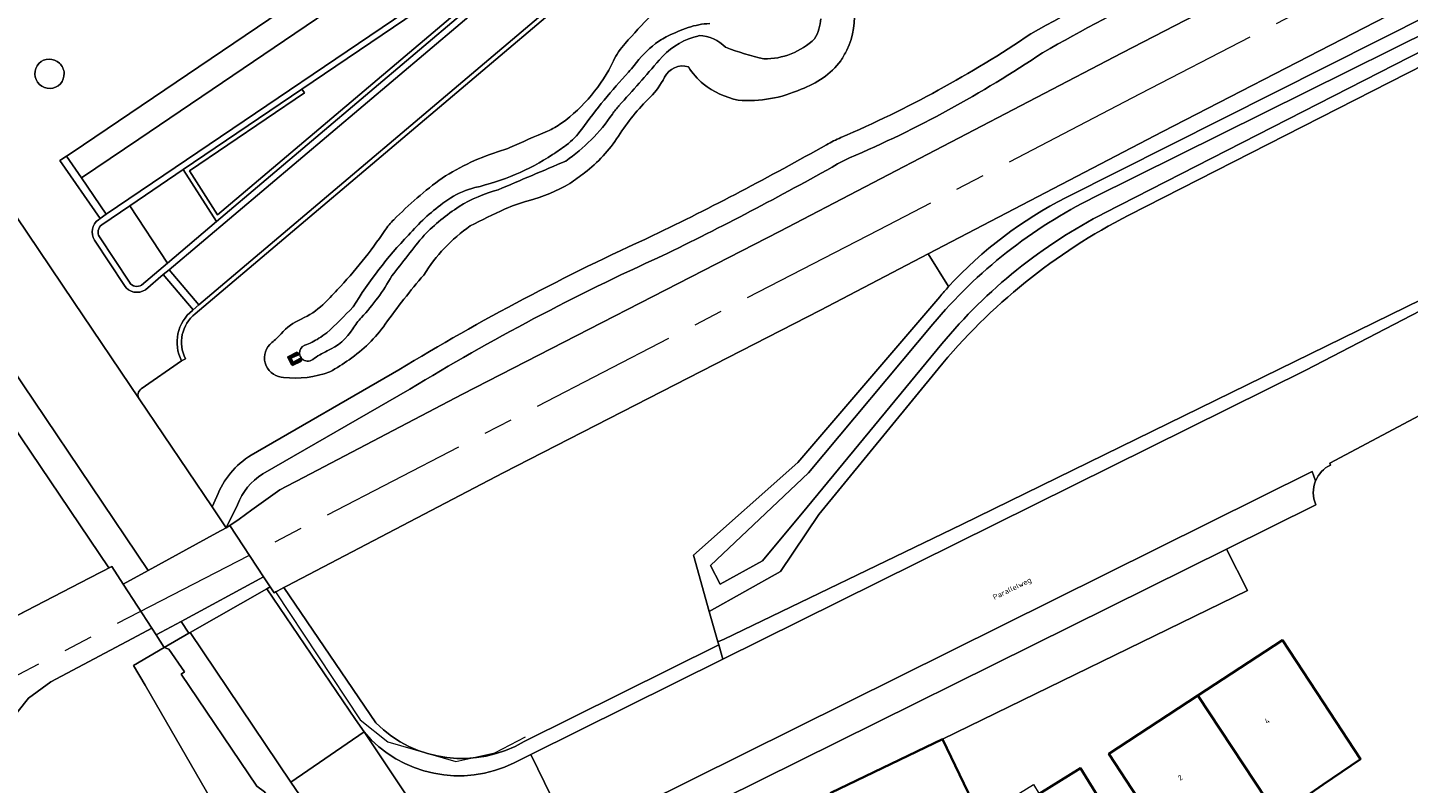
# Model space of a CAD drawing. Header units: metres. Extents: x 197700 to 204338, y 317132 to 325229.
# Tile 229 of 256: x 199978 to 200072, y 318384 to 318435. Entities that reach past the tile are written whole.
import ezdxf
from ezdxf.enums import TextEntityAlignment as Align

# ---------------------------------------------------------------- set-up
doc = ezdxf.new("R2010")
doc.units = ezdxf.units.M
doc.linetypes.add('AM-AS', pattern=[16, 10, -2, 2, -2])
for name, color, linetype, lineweight in [('B-WE-AM-AS_SPOOR-G', 10, 'AM-AS', 18), ('B-WE-GK-KADEMUUR-GV', 150, 'Continuous', 35), ('B-WE-GR-BEPLANTING_CULTUUR_BODEMBEDEKKER-GV', 90, 'Continuous', 18), ('B-WE-GR-BEPLANTING_CULTUUR_BOSPLANTSOEN-GV', 90, 'Continuous', 18), ('B-WE-GR-BEPLANTING_CULTUUR_HEESTERS-GV', 90, 'Continuous', 18), ('B-WE-GR-BOS_LOOF-GV', 40, 'Continuous', 13), ('B-WE-IE-TERREINAFSCHEIDING_KUNSTMATIG_HEKWERK-G', 20, 'IE-TERREINAFSCHEIDING-KUNSTMATIG', 18), ('B-WE-OG-BEBOUWING-GV', 7, 'Continuous', 35), ('B-WE-OG-BEBOUWING-T18', 10, 'Continuous', 18), ('B-WE-OG-TERREIN_CULTUURSCHEIDING-GV', 7, 'Continuous', 18), ('B-WE-OG-TERREIN_ERF-GV', 7, 'Continuous', 18), ('B-WE-OG-TOPOGRAFIE-T18', 10, 'Continuous', 18), ('B-WE-OG-WATER-GV', 130, 'Continuous', 18), ('B-WE-OG-WATER_SLOOT-GV', 120, 'Continuous', 18), ('B-WE-VH-ONVERHARD-GV', 252, 'Continuous', 18), ('B-WE-VH-VERHARDING_ASFALT-GV', 252, 'Continuous', 18), ('B-WE-VH-VERHARDING_GESLOTEN-GV', 252, 'Continuous', 18), ('B-WE-VH-VERHARDING_HALFVERHARDING-GV', 252, 'Continuous', 18), ('B-WE-VH-VERHARDING_OPEN-GV', 252, 'Continuous', 18), ('B-WE-VH-VERHARDING_STRAATBAKSTEEN-GV', 252, 'Continuous', 18), ('B-WE-VH-VERHARDING_TEGEL-GV', 252, 'Continuous', 18)]:
    doc.layers.add(name, color=color, linetype=linetype, lineweight=lineweight)
doc.styles.add('NLCS-ISO-M200-T18', font='NLCS-ISO.ttf', dxfattribs={"height": 0.36})
doc.linetypes.add('IE-TERREINAFSCHEIDING-KUNSTMATIG', pattern='A,4,[82,NLCS.SHX,S=0.75,R=90,X=0,Y=0],4,-2', length=10)

msp = doc.modelspace()

# ---------------------------------------------------------------- linework, layer by layer
at = {"layer": 'B-WE-AM-AS_SPOOR-G'}
msp.add_lwpolyline([(200835.228, 318754.104), (200701.474, 318699.68), (200663.228, 318684.265), (200645.105, 318677.306), (200619.061, 318667.481), (200592.129, 318657.748), (200519.235, 318631.945), (200457.741, 318610.048), (200439.537, 318603.636), (200409.217, 318592.791), (200361.776, 318576.061), (200327.665, 318563.609), (200303.099, 318554.119), (200279.873, 318544.345), (200252.514, 318532.037), (200230.962, 318521.672), (200198.954, 318505.397), (200132.305, 318470.848), (200053.762, 318430.36), (200036.055, 318421.136), (199892.784, 318347.091)], dxfattribs=at)
at = {"layer": 'B-WE-GK-KADEMUUR-GV'}
msp.add_lwpolyline([(199996.375, 318412.003), (199996.97, 318412.299), (199996.906, 318412.433), (199996.426, 318412.164), (199996.259, 318412.49), (199996.789, 318412.713), (199996.703, 318412.848), (199996.096, 318412.54)], close=True, dxfattribs=at)
at = {"layer": 'B-WE-GR-BEPLANTING_CULTUUR_BODEMBEDEKKER-GV'}
for points in [[(199979.226, 318432.416, 0.999235), (199980.679, 318431.043)], [(199980.616, 318432.436, 0.404316), (199979.226, 318432.416)], [(199980.679, 318431.043, 0.415612), (199980.616, 318432.436)]]:
    msp.add_lwpolyline(points, format="xyb", dxfattribs=at)
at = {"layer": 'B-WE-GR-BEPLANTING_CULTUUR_BOSPLANTSOEN-GV'}
for points in [[(200040.085, 318411.738), (200032.022, 318401.882), (200029.416, 318398.034), (200024.603, 318395.327), (200025.184, 318393.272), (200025.613, 318393.445), (200041.705, 318401.211), (200079.261, 318419.604), (200105.724, 318433.326), (200133.791, 318448.206), (200161.726, 318463.83), (200197.729, 318483.073), (200231.564, 318500.918), (200254.23, 318512.44), (200254.715, 318512.682), (200249.095, 318522.713), (200230.793, 318514.159)], [(200197.676, 318496.925), (200130.905, 318462.11), (200093.064, 318442.601), (200052.992, 318422.144)]]:
    msp.add_lwpolyline(points, dxfattribs=at)
msp.add_lwpolyline([(200052.992, 318422.144, 0.103581), (200040.085, 318411.738)], format="xyb", dxfattribs=at)
at = {"layer": 'B-WE-GR-BEPLANTING_CULTUUR_HEESTERS-GV'}
msp.add_lwpolyline([(199991.259, 318421.719), (200011.427, 318438.799), (200011.165, 318438.971), (199991.327, 318422.169), (199989.412, 318425.153), (199997.195, 318430.426), (199997.027, 318430.675), (199989.002, 318425.237)], close=True, dxfattribs=at)
for points in [[(200014.812, 318437.037), (199990.052, 318416.071), (199989.665, 318415.743), (199989.619, 318415.704)], [(199989.806, 318415.469), (200014.985, 318436.791)], [(199988.881, 318412.283), (199989.148, 318412.42)]]:
    msp.add_lwpolyline(points, dxfattribs=at)
for points in [[(199989.619, 318415.704, 0.35661), (199988.881, 318412.283)], [(199989.148, 318412.42, -0.356717), (199989.806, 318415.469)]]:
    msp.add_lwpolyline(points, format="xyb", dxfattribs=at)
at = {"layer": 'B-WE-GR-BOS_LOOF-GV'}
for points in [[(199950.887, 318381.138), (199982.676, 318397.594), (199984.159, 318398.371), (199983.965, 318398.27), (199969.416, 318419.82), (199960.98, 318421.793), (199956.598, 318419.175), (199956.094, 318420.016), (199955.245, 318419.508), (199930.14, 318404.44), (199888.494, 318379.147)], [(199992.599, 318379.623), (199986.415, 318390.332), (199985.626, 318391.669), (199987.704, 318392.895), (199987.16, 318393.735), (199986.863, 318394.194), (199985.896, 318393.679), (199980.029, 318390.552), (199978.513, 318389.453), (199977.026, 318387.592), (199974.304, 318385.526), (199970.713, 318383.64)], [(199996.526, 318379.744), (199996.178, 318380.63), (199994.492, 318383.121), (199993.97, 318383.492), (199988.847, 318391.076), (199989.082, 318391.233), (199988.03, 318392.767), (199987.704, 318392.895), (199985.626, 318391.669)], [(199985.626, 318391.669), (199986.415, 318390.332), (199992.599, 318379.623), (199994.563, 318380.772), (199994.892, 318379.226), (199994.066, 318376.92), (199986.599, 318372.091), (199986.295, 318371.894), (199988.992, 318368.575), (199989.429, 318368.059), (199995.495, 318373.327), (199995.784, 318373.954)]]:
    msp.add_lwpolyline(points, dxfattribs=at)
at = {"layer": 'B-WE-IE-TERREINAFSCHEIDING_KUNSTMATIG_HEKWERK-G'}
for points in [[(199982.676, 318397.594), (199950.795, 318381)], [(199995.251, 318396.649), (200000.969, 318387.991)], [(200000.969, 318387.991), (200002.843, 318386.501), (200007.443, 318385.179), (200010.088, 318385.75), (200012.157, 318386.829)]]:
    msp.add_lwpolyline(points, dxfattribs=at)
at = {"layer": 'B-WE-OG-BEBOUWING-GV'}
for points in [[(200057.676, 318389.632), (200063.053, 318381.462), (200066.163, 318383.621), (200068.675, 318385.319), (200066.144, 318389.192), (200063.409, 318393.378)], [(200063.053, 318381.462), (200057.676, 318389.632), (200051.648, 318385.694), (200054.383, 318381.508), (200057.403, 318376.886), (200060.396, 318378.909), (200060.093, 318379.408)], [(200040.394, 318386.676), (200032.82, 318383.051), (200034.076, 318380.457), (200028, 318377.205), (200026.632, 318379.751), (200022.211, 318377.376), (200021.956, 318377.879), (200018.089, 318375.844), (200021.448, 318369.669), (200022.651, 318370.317), (200026.117, 318372.19), (200042.972, 318381.291)], [(200049.446, 318378.75), (200050.625, 318376.831), (200053.491, 318378.591), (200049.731, 318384.711), (200046.929, 318382.99)]]:
    msp.add_lwpolyline(points, close=True, dxfattribs=at)
at = {"layer": 'B-WE-OG-TERREIN_CULTUURSCHEIDING-GV'}
for points in [[(200323.808, 318559.049), (200287.706, 318544.446), (200261.378, 318532.804), (200246.856, 318526.034), (200224.799, 318515.16), (200204.35, 318504.842), (200129.541, 318466.108), (200106.893, 318454.299), (200081.064, 318441.11), (200055.307, 318427.819), (200039.426, 318419.531), (200040.804, 318417.313)], [(199992.659, 318402.552), (199991.9, 318400.994), (199992.159, 318401.136), (199992.779, 318401.582), (199993.637, 318402.2), (199995.532, 318403.566), (199996.526, 318404.086), (199996.66, 318404.155), (200007.902, 318410.031), (200029.364, 318421.049), (200052.543, 318433.144), (200078.324, 318446.448), (200104.141, 318459.631), (200126.777, 318471.434), (200201.619, 318510.185), (200222.121, 318520.53), (200244.262, 318531.445), (200258.897, 318538.268), (200285.367, 318549.973)], [(200048.761, 318423.342), (200087.55, 318442.874), (200129.745, 318464.14), (200196.465, 318498.929)], [(200014.985, 318436.791), (199989.806, 318415.469)], [(200034.104, 318426.023), (200033.278, 318425.614)], [(199987.932, 318418.902), (199985.38, 318422.783), (199983.489, 318421.501)], [(199983.325, 318420.679), (199985.362, 318417.604)], [(200040.804, 318417.313), (200039.426, 318419.531), (200032.122, 318415.72), (200010.662, 318404.703), (199996.042, 318397.063), (199995.814, 318396.943), (200002.03, 318387.778)], [(199986.18, 318417.418), (199987.932, 318418.902)], [(200024.603, 318395.327), (200023.535, 318399.143), (200030.593, 318405.397), (200040.202, 318416.632)], [(199989.148, 318412.42), (199988.881, 318412.283), (199986.15, 318410.383)], [(199993.599, 318405.915), (200003.587, 318411.672)], [(199995.787, 318411.163), (199995.637, 318411.185)], [(200004.336, 318410.372), (199994.375, 318404.631)], [(199986.007, 318409.709), (199990.947, 318402.403)], [(199990.947, 318402.403), (199991.264, 318403.103)], [(200002.03, 318387.778), (199995.814, 318396.943), (199995.594, 318396.828), (199995.36, 318396.706), (199995.251, 318396.649), (199995.141, 318396.591), (199994.877, 318396.992), (199994.657, 318396.867)], [(199994.657, 318396.867), (200000.659, 318388.019), (200001.234, 318387.171)], [(200012.073, 318386.527), (200025.243, 318393.064), (200025.184, 318393.272), (200024.603, 318395.327)], [(200011.397, 318385.074), (200012.518, 318385.631), (200025.521, 318392.085), (200025.243, 318393.064), (200012.073, 318386.527)]]:
    msp.add_lwpolyline(points, dxfattribs=at)
for points in [[(200254.715, 318512.682), (200254.23, 318512.44), (200231.564, 318500.918), (200197.729, 318483.073), (200161.726, 318463.83), (200133.791, 318448.206), (200105.724, 318433.326), (200079.261, 318419.604), (200041.705, 318401.211), (200025.613, 318393.445), (200025.184, 318393.272), (200025.243, 318393.064), (200025.521, 318392.085), (200064.977, 318411.668), (200076.33, 318417.551), (200081.258, 318419.998), (200083.426, 318421.075), (200096.709, 318428.087), (200109.569, 318434.876), (200122.534, 318441.72), (200166.912, 318465.172), (200194.278, 318479.676), (200229.009, 318498.003), (200255.331, 318511.583)], [(199991.327, 318422.169), (200011.165, 318438.971), (200010.202, 318439.603), (199997.027, 318430.675), (199997.195, 318430.426), (199989.412, 318425.153)]]:
    msp.add_lwpolyline(points, close=True, dxfattribs=at)
for points in [[(200046.367, 318434.423, -0.025606), (200063.267, 318442.879)], [(200063.869, 318441.505, 0.025561), (200047.157, 318433.146)], [(200034.37, 318436.336, -0.156021), (200033.909, 318433.325)], [(200018.904, 318433.77, -0.005935), (200020.663, 318435.683)], [(200033.511, 318427.401, 0.047116), (200046.367, 318434.423)], [(200018.114, 318432.588, -0.071787), (200018.904, 318433.77)], [(200033.909, 318433.325, -0.02101), (200033.508, 318432.596)], [(200047.157, 318433.146, -0.046903), (200034.104, 318426.023)], [(200014.608, 318428.379, 0.124696), (200018.114, 318432.588)], [(200023.192, 318432.2, 0.359952), (200021.578, 318431.483)], [(200033.508, 318432.596, -0.146357), (200030.818, 318430.68)], [(200021.578, 318431.483, -0.083327), (200020.608, 318430.144)], [(200024.192, 318431.032, -0.079289), (200023.192, 318432.2)], [(200026.565, 318429.935, -0.114157), (200024.192, 318431.032)], [(200030.818, 318430.68, -0.127214), (200026.565, 318429.935)], [(200020.608, 318430.144, 0.054544), (200018.449, 318427.497)], [(200011.111, 318426.728, -0.002279), (200013.645, 318427.832)], [(200013.645, 318427.832, 0.055436), (200014.608, 318428.379)], [(200010.545, 318426.518, 0.030259), (200011.111, 318426.728)], [(200018.449, 318427.497, -0.085079), (200016.162, 318425.016)], [(200020.792, 318420.763, 0.015741), (200032.541, 318426.92)], [(200032.541, 318426.92, -0.027265), (200033.511, 318427.401)], [(200006.518, 318424.66, -0.068915), (200010.545, 318426.518)], [(200016.162, 318425.016, -0.014288), (200015.171, 318424.296)], [(200033.278, 318425.614, -0.015721), (200021.411, 318419.396)], [(200003.248, 318421.843, -0.037826), (200006.518, 318424.66)], [(200015.171, 318424.296, -0.067933), (200012.355, 318423.129)], [(200012.355, 318423.129, 0.041777), (200010.776, 318422.567)], [(200040.804, 318417.313, -0.091293), (200048.761, 318423.342)], [(200010.776, 318422.567, 0.014009), (200008.424, 318421.421)], [(199983.489, 318421.501, 0.396818), (199983.325, 318420.679)], [(199999.42, 318417.096, 0.041528), (200002.642, 318421.107)], [(200002.642, 318421.107, -0.048393), (200003.248, 318421.843)], [(200008.424, 318421.421, 0.103562), (200005.277, 318418.098)], [(200003.587, 318411.672, -0.030644), (200020.792, 318420.763)], [(200021.411, 318419.396, 0.030695), (200004.336, 318410.372)], [(199985.362, 318417.604, 0.42048), (199986.18, 318417.418)], [(200005.277, 318418.098, 0.022603), (200002.672, 318414.772)], [(200040.202, 318416.632, -0.008398), (200040.804, 318417.313)], [(199998.448, 318416.088, 0.020232), (199999.42, 318417.096)], [(199989.806, 318415.469, 0.356717), (199989.148, 318412.42)], [(199996.987, 318415.119, 0.08844), (199998.448, 318416.088)], [(199995.625, 318414.128, -0.109254), (199996.987, 318415.119)], [(200002.672, 318414.772, -0.085995), (200000.239, 318412.367)], [(199995.637, 318411.185, -0.662241), (199994.993, 318413.527)], [(199994.993, 318413.527, 0.043226), (199995.625, 318414.128)], [(200000.239, 318412.367, -0.024163), (199998.926, 318411.546)], [(199998.926, 318411.546, -0.116297), (199995.787, 318411.163)], [(199986.15, 318410.383, 0.41015), (199986.007, 318409.709)], [(199991.264, 318403.103, -0.159455), (199993.599, 318405.915)], [(199994.375, 318404.631, 0.157732), (199992.659, 318402.552)], [(200002.03, 318387.778, 0.342484), (200012.073, 318386.527)], [(200012.073, 318386.527, -0.342484), (200002.03, 318387.778)], [(200001.234, 318387.171, 0.344497), (200011.397, 318385.074)]]:
    msp.add_lwpolyline(points, format="xyb", dxfattribs=at)
at = {"layer": 'B-WE-OG-TERREIN_ERF-GV'}
for points in [[(200270.005, 318512.277), (200205.784, 318478.583), (200153.648, 318451.019), (200087.858, 318416.335), (200087.732, 318416.596), (200084.037, 318414.633), (200066.6, 318405.371), (200066.646, 318405.232)], [(200065.66, 318402.544), (200059.607, 318399.542), (200061.026, 318396.748), (200040.394, 318386.676), (200042.972, 318381.291), (200026.117, 318372.19), (200022.651, 318370.317), (200021.448, 318369.669), (200018.089, 318375.844), (200017.157, 318375.372)]]:
    msp.add_lwpolyline(points, dxfattribs=at)
for points in [[(200066.646, 318405.232, 0.188647), (200065.638, 318404.162)], [(200065.638, 318404.162, 0.207676), (200065.66, 318402.544)]]:
    msp.add_lwpolyline(points, format="xyb", dxfattribs=at)
for points in [[(200063.053, 318381.462), (200060.093, 318379.408), (200060.396, 318378.909), (200057.403, 318376.886), (200054.383, 318381.508), (200051.648, 318385.694), (200057.676, 318389.632), (200063.409, 318393.378), (200066.144, 318389.192), (200068.675, 318385.319), (200066.163, 318383.621)], [(200049.446, 318378.75), (200046.542, 318376.966), (200043.584, 318381.782), (200046.551, 318383.605), (200046.929, 318382.99), (200049.731, 318384.711), (200053.491, 318378.591), (200050.625, 318376.831)]]:
    msp.add_lwpolyline(points, close=True, dxfattribs=at)
at = {"layer": 'B-WE-OG-WATER-GV'}
for points in [[(200196.917, 318498.275), (200129.919, 318463.377), (200088.072, 318441.964), (200050.607, 318423.341)], [(200051.386, 318422.309), (200092.671, 318443.425), (200130.411, 318462.906), (200197.2, 318497.758)], [(200039.736, 318414.769), (200031.321, 318404.711), (200024.678, 318398.433), (200025.348, 318397.163), (200028.209, 318398.742), (200031.223, 318402.376), (200040.35, 318413.44)], [(199996.873, 318412.785), (199996.789, 318412.713), (199996.259, 318412.49), (199996.426, 318412.164), (199996.906, 318412.433), (199997.031, 318412.433)]]:
    msp.add_lwpolyline(points, dxfattribs=at)
for points in [[(200024.631, 318435.118, 0.07508), (200023.168, 318434.845)], [(200031.732, 318434.092, 0.119392), (200032.142, 318435.449)], [(200021.78, 318434.264, 0.048277), (200020.966, 318433.761)], [(200021.209, 318432.65, -0.143538), (200023.555, 318434.199)], [(200023.168, 318434.845, 0.031493), (200021.78, 318434.264)], [(200023.555, 318434.199, -0.011526), (200023.91, 318434.3)], [(200023.91, 318434.3, -0.191531), (200025.711, 318433.511)], [(200028.298, 318432.727, 0.197739), (200031.732, 318434.092)], [(200020.966, 318433.761, 0.072166), (200019.517, 318432.285)], [(200025.711, 318433.511, 0.034052), (200028.298, 318432.727)], [(200018.49, 318429.558, 0.009547), (200021.209, 318432.65)], [(200019.517, 318432.285, -0.03031), (200019.135, 318431.823)], [(200019.135, 318431.823, 0.032124), (200015.965, 318427.962)], [(200018.043, 318428.992, -0.037058), (200018.49, 318429.558)], [(200014.896, 318425.812, 0.092138), (200018.043, 318428.992)], [(200015.965, 318427.962, -0.07536), (200014.916, 318426.889)], [(200014.916, 318426.889, -0.017327), (200014.002, 318426.249)], [(200014.002, 318426.249, -0.08823), (200008.74, 318424.016)], [(200010.317, 318423.868, -0.000819), (200014.896, 318425.812)], [(200008.74, 318424.016, 0.089946), (200007.1, 318423.314)], [(200007.664, 318422.737, -0.068841), (200010.317, 318423.868)], [(200006.569, 318422.951, 0.05681), (200004.25, 318420.8)], [(200007.1, 318423.314, 0.008107), (200006.569, 318422.951)], [(200050.607, 318423.341, 0.103629), (200039.736, 318414.769)], [(200005.297, 318420.794, -0.050133), (200007.664, 318422.737)], [(200040.35, 318413.44, -0.10242), (200051.386, 318422.309)], [(200004.25, 318420.8, 0.054378), (200000.489, 318415.934)], [(200003.113, 318418.036, -0.005237), (200005.297, 318420.794)], [(200001.057, 318415.214, 0.060728), (200003.113, 318418.036)], [(200000.489, 318415.934, -0.019822), (199998.707, 318414.184)], [(199998.75, 318412.962, 0.148968), (200000.477, 318414.461)], [(200000.477, 318414.461, -0.046958), (200001.057, 318415.214)], [(199998.17, 318413.813, -0.052853), (199997.232, 318413.343)], [(199998.707, 318414.184, -0.017441), (199998.17, 318413.813)], [(199997.232, 318413.343, 0.330707), (199996.873, 318412.785)], [(199997.031, 318412.433, -0.178931), (199996.873, 318412.785)], [(199996.873, 318412.785, 0.178931), (199997.031, 318412.433)], [(199997.763, 318412.379, -0.057727), (199998.75, 318412.962)], [(199997.031, 318412.433, 0.376816), (199997.763, 318412.379)]]:
    msp.add_lwpolyline(points, format="xyb", dxfattribs=at)
at = {"layer": 'B-WE-OG-WATER_SLOOT-GV'}
for points in [[(200196.465, 318498.929), (200129.745, 318464.14), (200087.55, 318442.874), (200048.761, 318423.342)], [(200050.607, 318423.341), (200088.072, 318441.964), (200129.919, 318463.377), (200196.917, 318498.275)], [(200197.2, 318497.758), (200130.411, 318462.906), (200092.671, 318443.425), (200051.386, 318422.309)], [(200052.992, 318422.144), (200093.064, 318442.601), (200130.905, 318462.11), (200197.676, 318496.925)], [(200040.202, 318416.632), (200030.593, 318405.397), (200023.535, 318399.143), (200024.603, 318395.327), (200029.416, 318398.034), (200032.022, 318401.882), (200040.085, 318411.738)], [(200040.35, 318413.44), (200031.223, 318402.376), (200028.209, 318398.742), (200025.348, 318397.163), (200024.678, 318398.433), (200031.321, 318404.711), (200039.736, 318414.769)], [(199997.031, 318412.433), (199996.906, 318412.433), (199996.97, 318412.299), (199996.375, 318412.003), (199996.096, 318412.54), (199996.703, 318412.848), (199996.789, 318412.713), (199996.873, 318412.785)], [(199995.637, 318411.185), (199995.787, 318411.163)]]:
    msp.add_lwpolyline(points, dxfattribs=at)
for points in [[(200033.909, 318433.325, 0.156021), (200034.37, 318436.336)], [(200020.663, 318435.683, 0.005935), (200018.904, 318433.77)], [(200023.168, 318434.845, -0.07508), (200024.631, 318435.118)], [(200032.142, 318435.449, -0.119392), (200031.732, 318434.092)], [(200020.966, 318433.761, -0.048277), (200021.78, 318434.264)], [(200023.555, 318434.199, 0.143538), (200021.209, 318432.65)], [(200021.78, 318434.264, -0.031493), (200023.168, 318434.845)], [(200023.91, 318434.3, 0.011526), (200023.555, 318434.199)], [(200025.711, 318433.511, 0.191531), (200023.91, 318434.3)], [(200031.732, 318434.092, -0.197739), (200028.298, 318432.727)], [(200018.904, 318433.77, 0.071787), (200018.114, 318432.588)], [(200019.517, 318432.285, -0.072166), (200020.966, 318433.761)], [(200028.298, 318432.727, -0.034052), (200025.711, 318433.511)], [(200033.508, 318432.596, 0.02101), (200033.909, 318433.325)], [(200018.114, 318432.588, -0.124696), (200014.608, 318428.379)], [(200021.209, 318432.65, -0.009547), (200018.49, 318429.558)], [(200019.135, 318431.823, 0.03031), (200019.517, 318432.285)], [(200021.578, 318431.483, -0.359952), (200023.192, 318432.2)], [(200030.818, 318430.68, 0.146357), (200033.508, 318432.596)], [(200015.965, 318427.962, -0.032124), (200019.135, 318431.823)], [(200020.608, 318430.144, 0.083327), (200021.578, 318431.483)], [(200023.192, 318432.2, 0.079289), (200024.192, 318431.032)], [(200024.192, 318431.032, 0.114157), (200026.565, 318429.935)], [(200026.565, 318429.935, 0.127214), (200030.818, 318430.68)], [(200018.49, 318429.558, 0.037058), (200018.043, 318428.992)], [(200018.449, 318427.497, -0.054544), (200020.608, 318430.144)], [(200018.043, 318428.992, -0.092138), (200014.896, 318425.812)], [(200013.645, 318427.832, 0.002279), (200011.111, 318426.728)], [(200014.608, 318428.379, -0.055436), (200013.645, 318427.832)], [(200014.916, 318426.889, 0.07536), (200015.965, 318427.962)], [(200011.111, 318426.728, -0.030259), (200010.545, 318426.518)], [(200014.002, 318426.249, 0.017327), (200014.916, 318426.889)], [(200016.162, 318425.016, 0.085079), (200018.449, 318427.497)], [(200010.545, 318426.518, 0.068915), (200006.518, 318424.66)], [(200008.74, 318424.016, 0.08823), (200014.002, 318426.249)], [(200014.896, 318425.812, 0.000819), (200010.317, 318423.868)], [(200015.171, 318424.296, 0.014288), (200016.162, 318425.016)], [(200006.518, 318424.66, 0.037826), (200003.248, 318421.843)], [(200007.1, 318423.314, -0.089946), (200008.74, 318424.016)], [(200010.317, 318423.868, 0.068841), (200007.664, 318422.737)], [(200012.355, 318423.129, 0.067933), (200015.171, 318424.296)], [(200004.25, 318420.8, -0.05681), (200006.569, 318422.951)], [(200006.569, 318422.951, -0.008107), (200007.1, 318423.314)], [(200010.776, 318422.567, -0.041777), (200012.355, 318423.129)], [(200039.736, 318414.769, -0.103629), (200050.607, 318423.341)], [(200048.761, 318423.342, 0.091293), (200040.804, 318417.313)], [(200007.664, 318422.737, 0.050133), (200005.297, 318420.794)], [(200008.424, 318421.421, -0.014009), (200010.776, 318422.567)], [(200040.085, 318411.738, -0.103581), (200052.992, 318422.144)], [(200051.386, 318422.309, 0.10242), (200040.35, 318413.44)], [(200002.642, 318421.107, -0.041528), (199999.42, 318417.096)], [(200003.248, 318421.843, 0.048393), (200002.642, 318421.107)], [(200005.277, 318418.098, -0.103562), (200008.424, 318421.421)], [(200000.489, 318415.934, -0.054378), (200004.25, 318420.8)], [(200005.297, 318420.794, 0.005237), (200003.113, 318418.036)], [(200003.113, 318418.036, -0.060728), (200001.057, 318415.214)], [(200002.672, 318414.772, -0.022603), (200005.277, 318418.098)], [(200040.804, 318417.313, 0.008398), (200040.202, 318416.632)], [(199999.42, 318417.096, -0.020232), (199998.448, 318416.088)], [(199998.448, 318416.088, -0.08844), (199996.987, 318415.119)], [(199998.707, 318414.184, 0.019822), (200000.489, 318415.934)], [(199996.987, 318415.119, 0.109254), (199995.625, 318414.128)], [(200000.477, 318414.461, -0.148968), (199998.75, 318412.962)], [(200000.239, 318412.367, 0.085995), (200002.672, 318414.772)], [(200001.057, 318415.214, 0.046958), (200000.477, 318414.461)], [(199994.993, 318413.527, 0.662241), (199995.637, 318411.185)], [(199995.625, 318414.128, -0.043226), (199994.993, 318413.527)], [(199997.232, 318413.343, 0.052853), (199998.17, 318413.813)], [(199998.17, 318413.813, 0.017441), (199998.707, 318414.184)], [(199996.873, 318412.785, -0.330707), (199997.232, 318413.343)], [(199998.75, 318412.962, 0.057727), (199997.763, 318412.379)], [(199997.763, 318412.379, -0.376816), (199997.031, 318412.433)], [(199998.926, 318411.546, 0.024163), (200000.239, 318412.367)], [(199995.787, 318411.163, 0.116297), (199998.926, 318411.546)]]:
    msp.add_lwpolyline(points, format="xyb", dxfattribs=at)
at = {"layer": 'B-WE-VH-ONVERHARD-GV'}
for points in [[(200063.267, 318442.879, 0.025606), (200046.367, 318434.423)], [(200047.157, 318433.146, -0.025561), (200063.869, 318441.505)], [(200046.367, 318434.423, -0.047116), (200033.511, 318427.401)], [(200034.104, 318426.023, 0.046903), (200047.157, 318433.146)], [(200032.541, 318426.92, -0.015741), (200020.792, 318420.763)], [(200033.511, 318427.401, 0.027265), (200032.541, 318426.92)], [(200021.411, 318419.396, 0.015721), (200033.278, 318425.614)], [(200020.792, 318420.763, 0.030644), (200003.587, 318411.672)], [(200004.336, 318410.372, -0.030695), (200021.411, 318419.396)], [(199993.599, 318405.915, 0.159455), (199991.264, 318403.103)], [(199992.659, 318402.552, -0.157732), (199994.375, 318404.631)]]:
    msp.add_lwpolyline(points, format="xyb", dxfattribs=at)
for points in [[(200033.278, 318425.614), (200034.104, 318426.023)], [(200003.587, 318411.672), (199993.599, 318405.915)], [(199994.375, 318404.631), (200004.336, 318410.372)], [(199991.264, 318403.103), (199990.947, 318402.403), (199991.9, 318400.994), (199992.659, 318402.552)]]:
    msp.add_lwpolyline(points, dxfattribs=at)
at = {"layer": 'B-WE-VH-VERHARDING_ASFALT-GV'}
for points in [[(200066.646, 318405.232), (200066.6, 318405.371), (200084.037, 318414.633), (200081.258, 318419.998), (200076.33, 318417.551), (200064.977, 318411.668), (200025.521, 318392.085), (200012.518, 318385.631), (200015.329, 318379.904), (200015.451, 318379.976), (200016.444, 318380.469)], [(200016.444, 318380.469), (200065.411, 318404.79), (200065.638, 318404.162)], [(200011.464, 318371.854), (200001.234, 318387.171), (199996.289, 318383.768), (199998.373, 318380.697)], [(200001.234, 318387.171), (200011.464, 318371.854)], [(200015.329, 318379.904), (200012.518, 318385.631), (200011.397, 318385.074)]]:
    msp.add_lwpolyline(points, dxfattribs=at)
for points in [[(200065.638, 318404.162, -0.188647), (200066.646, 318405.232)], [(200011.397, 318385.074, -0.344497), (200001.234, 318387.171)]]:
    msp.add_lwpolyline(points, format="xyb", dxfattribs=at)
msp.add_lwpolyline([(199994.657, 318396.867), (199989.476, 318393.907), (199996.289, 318383.768), (200001.234, 318387.171), (200000.659, 318388.019)], close=True, dxfattribs=at)
at = {"layer": 'B-WE-VH-VERHARDING_GESLOTEN-GV'}
for points in [[(199986.622, 318398.096), (199984.936, 318397.17), (199986.863, 318394.194), (199987.16, 318393.735), (199988.849, 318394.648), (199994.436, 318397.665), (199992.159, 318401.136), (199991.9, 318400.994), (199991.28, 318400.654)], [(199989.374, 318393.849), (199989.476, 318393.907), (199994.657, 318396.867), (199994.877, 318396.992), (199994.436, 318397.665), (199988.849, 318394.648)]]:
    msp.add_lwpolyline(points, close=True, dxfattribs=at)
at = {"layer": 'B-WE-VH-VERHARDING_HALFVERHARDING-GV'}
for points in [[(200078.324, 318446.448), (200052.543, 318433.144), (200029.364, 318421.049), (200007.902, 318410.031), (199996.66, 318404.155), (199996.526, 318404.086), (199995.532, 318403.566), (199993.637, 318402.2), (199992.779, 318401.582), (199992.159, 318401.136), (199994.436, 318397.665), (199994.877, 318396.992), (199995.141, 318396.591), (199995.251, 318396.649), (199995.36, 318396.706), (199995.594, 318396.828), (199995.814, 318396.943), (199996.042, 318397.063), (200010.662, 318404.703), (200032.122, 318415.72), (200039.426, 318419.531), (200055.307, 318427.819), (200081.064, 318441.11)], [(199970.713, 318383.64), (199974.304, 318385.526), (199977.026, 318387.592), (199978.513, 318389.453), (199980.029, 318390.552), (199985.896, 318393.679), (199986.863, 318394.194), (199984.936, 318397.17), (199984.159, 318398.371), (199982.676, 318397.594), (199950.887, 318381.138)]]:
    msp.add_lwpolyline(points, dxfattribs=at)
at = {"layer": 'B-WE-VH-VERHARDING_OPEN-GV'}
for points in [[(199986.434, 318417.097), (199987.647, 318418.123), (199988.04, 318418.456), (200012.118, 318438.83), (200010.207, 318440.109), (199983.791, 318422.206)], [(199983.489, 318421.501), (199985.38, 318422.783), (199989.002, 318425.237), (199997.027, 318430.675), (200010.202, 318439.603), (200011.165, 318438.971), (200011.427, 318438.799)], [(200011.427, 318438.799), (199991.259, 318421.719), (199987.932, 318418.902), (199986.18, 318417.418)], [(199983.791, 318422.206), (199983.368, 318421.919), (199983.257, 318421.844)], [(199982.986, 318420.452), (199985.014, 318417.383)], [(199985.362, 318417.604), (199983.325, 318420.679)], [(200065.638, 318404.162), (200065.411, 318404.79), (200016.444, 318380.469)], [(200020.189, 318379.994), (200059.607, 318399.542), (200065.66, 318402.544)]]:
    msp.add_lwpolyline(points, dxfattribs=at)
for points in [[(199981.105, 318426.144), (199980.656, 318425.854), (199983.368, 318421.919), (199983.791, 318422.206), (199982.106, 318424.676)], [(199989.665, 318415.743), (199990.052, 318416.071), (199988.04, 318418.456), (199987.647, 318418.123)], [(199987.16, 318393.735), (199987.704, 318392.895), (199989.374, 318393.849), (199988.849, 318394.648)]]:
    msp.add_lwpolyline(points, close=True, dxfattribs=at)
for points in [[(199983.257, 318421.844, 0.387937), (199982.986, 318420.452)], [(199983.325, 318420.679, -0.396818), (199983.489, 318421.501)], [(199985.014, 318417.383, 0.413496), (199986.434, 318417.097)], [(199986.18, 318417.418, -0.42048), (199985.362, 318417.604)], [(200065.66, 318402.544, -0.207676), (200065.638, 318404.162)]]:
    msp.add_lwpolyline(points, format="xyb", dxfattribs=at)
at = {"layer": 'B-WE-VH-VERHARDING_STRAATBAKSTEEN-GV'}
for points in [[(199924.332, 318498.303), (199930.54, 318487.853), (199936.97, 318477.03), (199944.186, 318464.883), (199944.841, 318463.78), (199960.559, 318437.322), (199960.865, 318436.774), (199968.869, 318424.369), (199968.889, 318424.338), (199971.158, 318421.018), (199986.622, 318398.096), (199991.28, 318400.654), (199991.9, 318400.994), (199990.947, 318402.403), (199986.007, 318409.709), (199981.561, 318416.298), (199976.115, 318424.376), (199972.721, 318429.409)], [(200046.298, 318458.231), (200041.232, 318466.13), (200041.025, 318466.453), (200040.898, 318466.651), (200035.146, 318462.753), (200036.134, 318461.284), (199985.997, 318427.299)], [(199983.257, 318421.844), (199983.368, 318421.919), (199980.656, 318425.854), (199981.105, 318426.144), (199981.472, 318426.382), (200009.637, 318445.467), (200009.218, 318446.086), (200010.885, 318447.213), (200011.291, 318446.589), (200033.375, 318461.553), (200032.434, 318463.025), (200011.094, 318449.655), (200009.93, 318451.545), (199983.926, 318438.142)], [(199985.997, 318427.299), (199982.106, 318424.676), (199983.791, 318422.206), (200010.207, 318440.109), (200012.615, 318441.736), (200013.082, 318441.077), (200013.379, 318440.658), (200015.048, 318441.79), (200014.75, 318442.233), (200014.313, 318442.883), (200015.627, 318443.772), (200016.063, 318443.161), (200016.357, 318442.749), (200018.053, 318443.856), (200017.766, 318444.278), (200017.328, 318444.921), (200020.073, 318446.776), (200034.618, 318456.629)], [(200012.118, 318438.83), (199988.04, 318418.456), (199990.052, 318416.071), (200014.812, 318437.037)], [(199972.721, 318429.409), (199976.115, 318424.376), (199981.561, 318416.298), (199986.007, 318409.709)], [(199963.42, 318425.717), (199958.115, 318422.539), (199955.52, 318420.974), (199956.094, 318420.016), (199956.598, 318419.175), (199960.98, 318421.793), (199969.416, 318419.82), (199983.965, 318398.27)], [(199983.965, 318398.27), (199984.159, 318398.371), (199984.936, 318397.17), (199986.622, 318398.096), (199971.158, 318421.018), (199968.889, 318424.338), (199968.869, 318424.369)], [(199985.014, 318417.383), (199982.986, 318420.452)], [(199989.619, 318415.704), (199989.665, 318415.743), (199987.647, 318418.123), (199986.434, 318417.097)], [(199986.15, 318410.383), (199988.881, 318412.283)]]:
    msp.add_lwpolyline(points, dxfattribs=at)
for points in [[(199982.106, 318424.676), (199985.997, 318427.299), (200036.134, 318461.284), (200035.146, 318462.753), (200033.375, 318461.553), (200011.291, 318446.589), (200009.637, 318445.467), (199981.472, 318426.382), (199981.105, 318426.144)], [(199987.932, 318418.902), (199991.259, 318421.719), (199989.002, 318425.237), (199985.38, 318422.783)]]:
    msp.add_lwpolyline(points, close=True, dxfattribs=at)
for points in [[(199980.679, 318431.043, -0.999235), (199979.226, 318432.416)], [(199979.226, 318432.416, -0.404316), (199980.616, 318432.436)], [(199980.616, 318432.436, -0.415612), (199980.679, 318431.043)], [(199982.986, 318420.452, -0.387937), (199983.257, 318421.844)], [(199986.434, 318417.097, -0.413496), (199985.014, 318417.383)], [(199988.881, 318412.283, -0.35661), (199989.619, 318415.704)], [(199986.007, 318409.709, -0.41015), (199986.15, 318410.383)]]:
    msp.add_lwpolyline(points, format="xyb", dxfattribs=at)
at = {"layer": 'B-WE-VH-VERHARDING_TEGEL-GV'}
for points in [[(200011.458, 318373.948), (200012.496, 318372.398), (200017.157, 318375.372), (200018.089, 318375.844), (200021.956, 318377.879), (200022.211, 318377.376), (200026.632, 318379.751), (200032.82, 318383.051), (200040.394, 318386.676), (200061.026, 318396.748), (200059.607, 318399.542), (200020.189, 318379.994)], [(199989.476, 318393.907), (199989.374, 318393.849), (199987.704, 318392.895), (199988.03, 318392.767), (199989.082, 318391.233), (199988.847, 318391.076), (199993.97, 318383.492), (199994.492, 318383.121), (199996.178, 318380.63), (199996.526, 318379.744)], [(199998.373, 318380.697), (199996.289, 318383.768), (199989.476, 318393.907)]]:
    msp.add_lwpolyline(points, dxfattribs=at)

# ---------------------------------------------------------------- texts
at = {"layer": 'B-WE-OG-BEBOUWING-T18', "style": 'NLCS-ISO-M200-T18'}
for s, p in [('4', (200062.362, 318387.916)), ('2', (200056.481, 318384.074))]:
    msp.add_text(s, height=0.36, rotation=33.1, dxfattribs=at).set_placement(p, align=Align.MIDDLE)
at = {"layer": 'B-WE-OG-TOPOGRAFIE-T18', "style": 'NLCS-ISO-M200-T18'}
msp.add_text('Parallelweg', height=0.36, rotation=26, dxfattribs=at).set_placement((200045.123, 318396.833), align=Align.MIDDLE)

doc.saveas('drawing.dxf')
